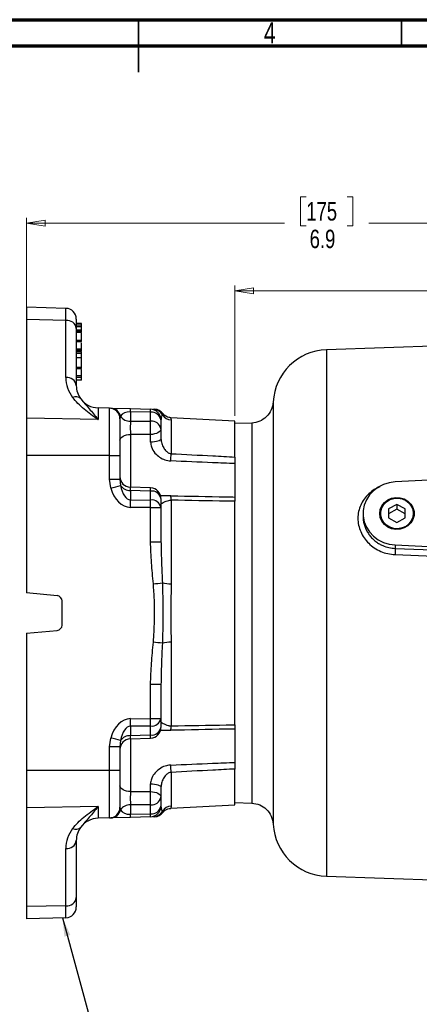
# Model space of a CAD drawing. Header units: inches. Extents: x 0.6 to 16.3, y 0.2 to 11.5.
# Tile 13 of 19: x 7.6 to 10.6, y 4.1 to 11.5. Entities that reach past the tile are written whole.
import ezdxf

# ---------------------------------------------------------------- set-up
doc = ezdxf.new("R2010")
doc.units = ezdxf.units.IN
doc.header["$MEASUREMENT"] = 0
doc.styles.add('SLDTEXTSTYLE0', font='TXT', dxfattribs={"width": 0.75})
doc.dimstyles.new('SLDDIMSTYLE1', dxfattribs={"dimtxt": 0.137795, "dimasz": 0.14, "dimexe": 0, "dimexo": 0.0625, "dimgap": 0.034449, "dimtad": 0, "dimdec": 1, "dimlfac": 1.5, "dimrnd": 1e-09, "dimzin": 12, "dimdsep": 46, "dimtxsty": 'SLDTEXTSTYLE0', "dimblk1": 'CLOSED', "dimblk2": 'CLOSED', "dimsah": 1, "dimcen": 0.09, "dimadec": 0, "dimazin": 3, "dimtfac": 1, "dimtdec": 1, "dimtofl": 0, "dimtmove": 0, "dimatfit": 3, "dimldrblk": 'CLOSED', "dimfxl": 0, "dimfrac": 2, "dimtolj": 1, "dimtzin": 12, "dimarcsym": 0})
doc.dimstyles.new('SLDDIMSTYLE3', dxfattribs={"dimtxt": 0.18, "dimasz": 0.14, "dimexe": 0, "dimexo": 0.0625, "dimgap": 0, "dimtad": 0, "dimtih": 1, "dimtoh": 1, "dimdec": 0, "dimrnd": 1e-09, "dimzin": 0, "dimdsep": 46, "dimtxsty": 'Standard', "dimsah": 1, "dimcen": 0.09, "dimadec": 0, "dimazin": 0, "dimtfac": 0.14, "dimtdec": 0, "dimtofl": 0, "dimtmove": 0, "dimatfit": 3, "dimfxl": 0, "dimfrac": 2, "dimtolj": 1, "dimtzin": 0, "dimarcsym": 0})

# ---------------------------------------------------------------- blocks, each defined once
blk = doc.blocks.new('_Closed')
at = {"color": 0, "linetype": 'ByBlock', "lineweight": -2}
for p, q in [((-1, 0.166667), (0, 0)), ((-1, 0.166667), (-1, -0.166667)), ((0, 0), (-1, -0.166667)), ((0, 0), (-1, 0))]:
    blk.add_line(p, q, dxfattribs=at)
blk = doc.blocks.new('_D_7')
at = {"color": 7, "linetype": 'Continuous', "lineweight": 0}
for p, q in [((9.7204, 10.1711), (9.6784, 10.1711)), ((9.6784, 10.1711), (9.6784, 9.9524)), ((10.0258, 10.1711), (10.0678, 10.1711)), ((10.0678, 10.1711), (10.0678, 9.9524)), ((7.6268, 9.2903), (7.6268, 10.012)), ((7.6268, 9.9727), (9.5575, 9.9727)), ((9.6784, 9.9524), (9.7204, 9.9524)), ((10.0678, 9.9524), (10.0258, 9.9524)), ((12.2322, 9.9727), (10.1886, 9.9727)), ((12.2322, 9.845), (12.2322, 10.012))]:
    blk.add_line(p, q, dxfattribs=at)
at = {"color": 7, "linetype": 'Continuous', "lineweight": 18, "xscale": 0.14, "yscale": 0.14, "rotation": 180.0000000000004}
blk.add_blockref('_Closed', (7.6268, 9.9727), dxfattribs=at)
at = {"color": 7, "linetype": 'Continuous', "lineweight": 18, "xscale": 0.14, "yscale": 0.14}
blk.add_blockref('_Closed', (12.2322, 9.9727), dxfattribs=at)
at = {"color": 7, "linetype": 'Continuous', "lineweight": 18, "char_height": 0.1378, "attachment_point": 1, "style": 'SLDTEXTSTYLE0'}
for s, insert in [('175', (9.7204, 10.13)), ('6.9', (9.7458, 9.9238))]:
    blk.add_mtext(s, dxfattribs=dict(at, insert=insert))
blk = doc.blocks.new('_D_8')
at = {"color": 7, "linetype": 'Continuous', "lineweight": 0}
for p, q in [((10.9155, 9.665), (10.8735, 9.665)), ((10.8735, 9.665), (10.8735, 9.4462)), ((11.221, 9.665), (11.263, 9.665)), ((11.263, 9.665), (11.263, 9.4462)), ((9.1868, 8.5301), (9.1868, 9.5059)), ((9.1868, 9.4665), (10.7527, 9.4665)), ((10.8735, 9.4462), (10.9155, 9.4462)), ((11.263, 9.4462), (11.221, 9.4462)), ((12.2322, 9.4665), (11.3838, 9.4665))]:
    blk.add_line(p, q, dxfattribs=at)
at = {"color": 7, "linetype": 'Continuous', "lineweight": 18, "xscale": 0.14, "yscale": 0.14, "rotation": 180.0000000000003}
blk.add_blockref('_Closed', (9.1868, 9.4665), dxfattribs=at)
at = {"color": 7, "linetype": 'Continuous', "lineweight": 18, "xscale": 0.14, "yscale": 0.14}
blk.add_blockref('_Closed', (12.2322, 9.4665), dxfattribs=at)
at = {"color": 7, "linetype": 'Continuous', "lineweight": 18, "char_height": 0.1378, "attachment_point": 1, "style": 'SLDTEXTSTYLE0'}
for s, insert in [('116', (10.9155, 9.6239)), ('4.6', (10.941, 9.4177))]:
    blk.add_mtext(s, dxfattribs=dict(at, insert=insert))

msp = doc.modelspace()

# ---------------------------------------------------------------- linework, layer by layer
at = {"color": 7, "linetype": 'Continuous', "lineweight": 70}
for p, q in [((0.5906, 11.4961), (16.3386, 11.4961)), ((0.7874, 11.2992), (16.1417, 11.2992))]:
    msp.add_line(p, q, dxfattribs=at)
at = {"color": 7, "linetype": 'Continuous', "lineweight": 35}
for p, q in [((8.4646, 11.4961), (8.4646, 11.1024)), ((8.4646, 11.2992), (8.4646, 11.4961)), ((10.4331, 11.2992), (10.4331, 11.4961))]:
    msp.add_line(p, q, dxfattribs=at)
at = {"color": 7, "linetype": 'Continuous', "lineweight": 25}
for p, q in [((7.9223, 9.335), (7.6268, 9.3428)), ((7.6268, 9.3428), (7.6268, 9.251)), ((7.9223, 9.2451), (7.9223, 9.335)), ((7.9223, 9.2451), (7.6268, 9.251)), ((7.6268, 9.251), (7.6268, 8.5128)), ((7.9223, 8.8174), (7.9223, 9.2451)), ((8.0002, 9.255), (8.0002, 9.1849)), ((8.0402, 9.2226), (8.0002, 9.2226)), ((8.0402, 9.2088), (8.0002, 9.2088)), ((8.0402, 9.1962), (8.0002, 9.1962)), ((8.0002, 9.1849), (8.0002, 8.7572)), ((8.0402, 9.1706), (8.0002, 9.1706)), ((8.0402, 9.1698), (8.0002, 9.1698)), ((8.0402, 9.1585), (8.0002, 9.1585)), ((8.0402, 9.1543), (8.0002, 9.1543)), ((8.0402, 9.1962), (8.0402, 9.2088)), ((8.0402, 9.1585), (8.0402, 9.1698)), ((8.0402, 9.0954), (8.0002, 9.0954)), ((8.0002, 9.0857), (8.0402, 9.0857)), ((12.2322, 9.1075), (9.8711, 9.025)), ((8.0402, 9.0305), (8.0002, 9.0305)), ((8.0002, 9.0206), (8.0402, 9.0206)), ((8.0402, 9.0194), (8.0002, 9.0194)), ((8.0402, 9.01), (8.0002, 9.01)), ((8.0402, 8.9958), (8.0002, 8.9958)), ((8.0402, 8.9958), (8.0402, 9.01)), ((8.0402, 8.9647), (8.0402, 8.9958)), ((8.0402, 8.9647), (8.0002, 8.9647)), ((8.0402, 8.8934), (8.0002, 8.8934)), ((8.0002, 8.885), (8.0402, 8.885)), ((8.0402, 8.9017), (8.0402, 8.9149)), ((8.0402, 8.8292), (8.0002, 8.8292)), ((8.0002, 8.8208), (8.0402, 8.8208)), ((8.0402, 8.7983), (8.0002, 8.7983)), ((8.0402, 8.7983), (8.0402, 8.8173)), ((8.1625, 8.5906), (8.1625, 8.5022)), ((8.2489, 8.5883), (8.1625, 8.5906)), ((8.2489, 8.2327), (8.2489, 8.5883)), ((8.2586, 8.5881), (8.4047, 8.5842)), ((8.4047, 8.5842), (8.5556, 8.5803)), ((8.4047, 8.5608), (8.4047, 8.4902)), ((8.5556, 8.5569), (8.4047, 8.5608)), ((8.5556, 8.4896), (8.5556, 8.5569)), ((7.6268, 8.5128), (7.6268, 8.2327)), ((8.1625, 8.5022), (7.6268, 8.5128)), ((8.3317, 8.5274), (8.3268, 8.5083)), ((8.3268, 8.5083), (8.3268, 8.2327)), ((8.6335, 8.5003), (8.6335, 8.4331)), ((8.6474, 8.5468), (8.6474, 8.5467)), ((9.1868, 8.4907), (8.7078, 8.5158)), ((8.7093, 8.4992), (8.7093, 8.2469)), ((9.1868, 8.222), (9.1868, 8.4907)), ((8.6335, 8.4331), (8.6335, 8.3589)), ((9.313, 8.4767), (9.1868, 8.4723)), ((8.5556, 8.3908), (8.4047, 8.3908)), ((8.5556, 8.3323), (8.5556, 8.3908)), ((7.6268, 8.2327), (7.6268, 7.2041)), ((8.2489, 8.2327), (7.6268, 8.2327)), ((8.2489, 8.0571), (8.2489, 8.2327)), ((8.2489, 8.2327), (8.3268, 8.2327)), ((8.3268, 8.2327), (8.3268, 8.0571)), ((9.1868, 8.222), (9.1868, 7.8907)), ((12.2322, 8.1261), (10.3856, 8.0357)), ((8.2586, 7.9901), (8.2489, 8.0571)), ((8.2489, 8.0571), (8.3268, 8.0571)), ((8.3268, 8.0571), (8.3317, 8.0094)), ((8.5562, 7.9907), (8.4042, 7.9958)), ((8.4047, 7.9722), (8.4047, 7.9016)), ((8.5556, 7.9), (8.5556, 7.9672)), ((8.4047, 7.9016), (8.5556, 7.9)), ((8.6335, 7.9107), (8.6335, 7.8434)), ((8.7093, 7.899), (8.7093, 7.2732)), ((9.1868, 6.2176), (9.1868, 7.8907)), ((8.5556, 7.8434), (8.4047, 7.8451)), ((8.5556, 7.5879), (8.5556, 7.8434)), ((8.5556, 7.8434), (8.6335, 7.8434)), ((8.6335, 7.8434), (8.6335, 7.5879)), ((10.3988, 7.8669), (10.3363, 7.8332)), ((10.3363, 7.8332), (10.3363, 7.7659)), ((10.3988, 7.8311), (10.3363, 7.7974)), ((10.4613, 7.8332), (10.3988, 7.8669)), ((10.3988, 7.8669), (10.3988, 7.8311)), ((10.4613, 7.7974), (10.3988, 7.8311)), ((10.4613, 7.7659), (10.4613, 7.8332)), ((10.1455, 7.7996), (10.1455, 7.7777)), ((10.3363, 7.7659), (10.3988, 7.7322)), ((10.3988, 7.7322), (10.4613, 7.7659)), ((8.5556, 7.5879), (8.6335, 7.5879)), ((8.6335, 7.5879), (8.6338, 7.5746)), ((10.3856, 7.5634), (11.8518, 7.4916)), ((10.3856, 7.5634), (10.3856, 7.5374)), ((10.3856, 7.5374), (11.1783, 7.5063)), ((10.3849, 7.4913), (11.1776, 7.461)), ((7.857, 7.184), (7.6268, 7.2041)), ((7.8935, 6.9641), (7.8935, 7.1442)), ((7.6268, 6.9042), (7.857, 6.9243)), ((7.6268, 6.9042), (7.6268, 5.8756)), ((8.7093, 6.8351), (8.7093, 6.2093)), ((8.5556, 6.2649), (8.5556, 6.5204)), ((8.5556, 6.5204), (8.6335, 6.5204)), ((8.6339, 6.5364), (8.6335, 6.5204)), ((8.6335, 6.5204), (8.6335, 6.2649)), ((8.4047, 6.2632), (8.5556, 6.2649)), ((8.5556, 6.2083), (8.4047, 6.2067)), ((8.4047, 6.2067), (8.4047, 6.1361)), ((8.5556, 6.2649), (8.6335, 6.2649)), ((8.5556, 6.1411), (8.5556, 6.2083)), ((8.6335, 6.2649), (8.6335, 6.1976)), ((9.1868, 6.2176), (9.1868, 5.8863)), ((8.2489, 6.0512), (8.2586, 6.1182)), ((8.2489, 5.8756), (8.2489, 6.0512)), ((8.3268, 6.0512), (8.2489, 6.0512)), ((8.3317, 6.0989), (8.3268, 6.0512)), ((8.3268, 6.0512), (8.3268, 5.8756)), ((8.4042, 6.1125), (8.5562, 6.1176)), ((8.2489, 5.8756), (7.6268, 5.8756)), ((7.6268, 5.8756), (7.6268, 5.5955)), ((8.2489, 5.52), (8.2489, 5.8756)), ((8.3268, 5.8756), (8.2489, 5.8756)), ((8.3268, 5.8756), (8.3268, 5.6)), ((8.7093, 5.8614), (8.7093, 5.6091)), ((9.1868, 5.6176), (9.1868, 5.8863)), ((8.5556, 5.7175), (8.5556, 5.776)), ((8.4047, 5.7175), (8.5556, 5.7175)), ((8.6335, 5.7494), (8.6335, 5.6752)), ((8.1625, 5.6061), (7.6268, 5.5955)), ((8.1625, 5.6061), (8.1625, 5.5177)), ((8.4047, 5.6181), (8.4047, 5.5475)), ((8.5556, 5.5514), (8.5556, 5.6187)), ((8.6335, 5.6752), (8.6335, 5.608)), ((8.7078, 5.5925), (9.1868, 5.6176)), ((9.1868, 5.636), (9.313, 5.6316)), ((7.6268, 5.5955), (7.6268, 4.8573)), ((8.3268, 5.6), (8.3317, 5.5809)), ((8.4047, 5.5475), (8.5556, 5.5514)), ((8.2489, 5.52), (8.1625, 5.5177)), ((8.4047, 5.5241), (8.2586, 5.5202)), ((8.5556, 5.528), (8.4047, 5.5241)), ((8.0002, 5.3511), (8.0002, 4.9234)), ((7.9223, 4.8632), (7.9223, 5.2909)), ((9.8711, 5.0833), (10.8809, 5.048)), ((8.0002, 4.9234), (8.0002, 4.8533)), ((7.9223, 4.8632), (7.6268, 4.8573)), ((7.6268, 4.8573), (7.6268, 4.7655)), ((7.9223, 4.7733), (7.9223, 4.8632)), ((7.9223, 4.7733), (7.6268, 4.7655))]:
    msp.add_line(p, q, dxfattribs=at)
at = {"color": 8, "linetype": 'Continuous', "lineweight": 25}
for p, q in [((9.8711, 9.025), (9.8711, 7.0542)), ((8.4047, 8.3908), (8.4047, 7.9934)), ((9.8711, 7.0542), (9.8711, 5.0833)), ((8.4047, 6.1151), (8.4047, 5.7175))]:
    msp.add_line(p, q, dxfattribs=at)
at = {"color": 7, "linetype": 'Continuous', "lineweight": 25, "flags": 128}
for points in [[(8.4047, 8.4902), (8.4784, 8.4899), (8.5556, 8.4896)], [(8.6335, 8.4331), (8.632, 8.425), (8.6276, 8.4172), (8.6205, 8.41), (8.6108, 8.4036), (8.599, 8.3983), (8.5856, 8.3944), (8.5709, 8.3918), (8.5556, 8.3908)], [(8.3268, 8.348), (8.3283, 8.3562), (8.3327, 8.3641), (8.3399, 8.3715), (8.3495, 8.3779), (8.3613, 8.3832), (8.3748, 8.3873), (8.3894, 8.3898), (8.4047, 8.3908)], [(8.6335, 8.3589), (8.632, 8.3538), (8.6276, 8.3489), (8.6205, 8.3443), (8.6108, 8.3403), (8.599, 8.337), (8.5856, 8.3345), (8.5709, 8.3329), (8.5556, 8.3323)], [(10.3856, 8.0357), (10.3408, 8.0298), (10.2979, 8.0165), (10.2583, 7.9963), (10.2231, 7.9699), (10.1934, 7.938), (10.1704, 7.9017), (10.1546, 7.8622), (10.1465, 7.8207), (10.1465, 7.7785), (10.1546, 7.7369), (10.1704, 7.6974), (10.1934, 7.6611), (10.2231, 7.6293), (10.2583, 7.6028), (10.2979, 7.5826), (10.3408, 7.5693), (10.3856, 7.5634)], [(8.5556, 7.9672), (8.4784, 7.9698), (8.4047, 7.9722)], [(10.2701, 7.7996), (10.2741, 7.8294), (10.286, 7.8575), (10.305, 7.8818), (10.3299, 7.901), (10.3591, 7.9139), (10.3908, 7.9195), (10.423, 7.9176), (10.4537, 7.9083), (10.4809, 7.8922), (10.503, 7.8702), (10.5186, 7.8438), (10.5266, 7.8146), (10.5266, 7.7845), (10.5186, 7.7553), (10.503, 7.7289), (10.4809, 7.7069), (10.4537, 7.6908), (10.423, 7.6815), (10.3908, 7.6796), (10.3591, 7.6852), (10.3299, 7.6981), (10.305, 7.7173), (10.286, 7.7416), (10.2741, 7.7697), (10.2701, 7.7996)], [(10.5212, 7.7996), (10.5174, 7.7711), (10.5061, 7.7445), (10.4881, 7.7213), (10.4644, 7.7031), (10.4367, 7.6909), (10.4065, 7.6855), (10.3759, 7.6873), (10.3467, 7.6962), (10.3208, 7.7115), (10.2998, 7.7324), (10.285, 7.7575), (10.2774, 7.7852), (10.2774, 7.8139), (10.285, 7.8416), (10.2998, 7.8667), (10.3208, 7.8876), (10.3467, 7.903), (10.3759, 7.9118), (10.4065, 7.9136), (10.4367, 7.9082), (10.4644, 7.896), (10.4881, 7.8778), (10.5061, 7.8546), (10.5174, 7.828), (10.5212, 7.7996)], [(8.4047, 6.1361), (8.4784, 6.1385), (8.5556, 6.1411)], [(8.4047, 5.7175), (8.3894, 5.7185), (8.3748, 5.721), (8.3613, 5.7251), (8.3495, 5.7304), (8.3399, 5.7368), (8.3327, 5.7442), (8.3283, 5.7521), (8.3268, 5.7603)], [(8.5556, 5.776), (8.5709, 5.7754), (8.5856, 5.7738), (8.599, 5.7713), (8.6108, 5.768), (8.6205, 5.764), (8.6276, 5.7594), (8.632, 5.7545), (8.6335, 5.7494)], [(8.5556, 5.7175), (8.5709, 5.7165), (8.5856, 5.7139), (8.599, 5.71), (8.6108, 5.7047), (8.6205, 5.6983), (8.6276, 5.6911), (8.632, 5.6833), (8.6335, 5.6752)], [(8.5556, 5.6187), (8.4784, 5.6184), (8.4047, 5.6181)]]:
    msp.add_lwpolyline(points, dxfattribs=at)
at = {"color": 7, "linetype": 'Continuous', "lineweight": 25}
for centre, radius, start, end in [((7.9202, 9.255), 0.08, 0, 88.5), ((7.9294, 9.1738), 0.0717, 8.89884, 95.68129), ((9.8855, 8.612), 0.4133, 92, 176.92022), ((7.9294, 8.7461), 0.0717, 8.89884, 95.68129), ((8.1689, 8.8174), 0.2467, 180, 217.12867), ((8.1668, 8.7572), 0.1667, 180, 217.12867), ((7.9945, 8.6182), 0.055, 44.22995, 113.85154), ((8.1668, 8.7572), 0.1667, 217.12867, 268.5), ((8.2468, 8.5083), 0.08, 0, 88.5), ((8.2557, 8.5102), 0.0779, 12.76509, 87.8761), ((8.0859, 8.5725), 0.3191, 357.89668, 2.10332), ((8.2367, 8.5686), 0.3191, 357.89668, 2.10332), ((8.5535, 8.5003), 0.08, 0, 88.5), ((8.5641, 8.4867), 0.0707, 11.12694, 96.92386), ((8.5745, 8.5001), 0.0796, 29.22373, 88.46064), ((8.5837, 8.4995), 0.08, 36.56352, 88.45402), ((8.4008, 8.5728), 0.0827, 213.28694, 272.75068), ((8.5641, 8.4195), 0.0707, 11.12694, 96.92386), ((6.4957, 8.4402), 2.0605, 358.62603, 1.37397), ((8.7133, 8.5793), 0.0801, 210.17262, 267.15149), ((6.3183, 8.3113), 2.3919, 357.14925, 358.45698), ((8.4068, 8.0756), 0.08, 180.00892, 268.26152), ((7.0729, 12.6183), 4.7777, 284.36943, 285.27606), ((8.4008, 8.0548), 0.0827, 213.28694, 272.75068), ((8.5641, 7.897), 0.0707, 11.12694, 96.92386), ((8.5535, 7.9107), 0.08, 0, 88.09742), ((6.1148, 7.8734), 2.2901, 359.29258, 0.70742), ((8.5641, 7.8298), 0.0707, 11.12694, 96.92386), ((6.2657, 7.8717), 2.2901, 359.29258, 0.70742), ((8.5173, 7.9034), 0.1921, 358.6688, 8.57005), ((6.8465, 27.252), 20.0535, 274.94956, 275.14279), ((8.7045, 7.5781), 0.3049, 258.55567, 270.89729), ((7.8535, 7.1442), 0.04, 0, 85), ((7.8535, 6.9641), 0.04, 275, 0), ((6.8465, -13.1437), 20.0535, 84.85721, 85.05044), ((8.7045, 6.5302), 0.3049, 89.10271, 101.44433), ((6.1148, 6.2349), 2.2901, 359.29258, 0.70742), ((6.2657, 6.2366), 2.2901, 359.29258, 0.70742), ((8.5641, 6.2785), 0.0707, 263.07614, 348.87306), ((8.5641, 6.2113), 0.0707, 263.07614, 348.87306), ((8.5535, 6.1976), 0.08, 271.90258, 0), ((8.5173, 6.2049), 0.1921, 351.42995, 1.3312), ((7.0729, 1.49), 4.7777, 74.72394, 75.63057), ((8.4008, 6.0535), 0.0827, 87.24932, 146.71306), ((8.4068, 6.0327), 0.08, 91.86269, 179.99115), ((6.3183, 5.797), 2.3919, 1.54302, 2.85075), ((6.4957, 5.6681), 2.0605, 358.62603, 1.37397), ((8.4008, 5.5355), 0.0827, 87.24932, 146.71306), ((8.5641, 5.6888), 0.0707, 263.07614, 348.87306), ((8.5641, 5.6216), 0.0707, 263.07614, 348.87306), ((8.5535, 5.608), 0.08, 271.5, 0), ((8.7133, 5.529), 0.0801, 92.84851, 149.82738), ((8.2468, 5.6), 0.08, 271.5, 0), ((8.2557, 5.5981), 0.0779, 272.1239, 347.23491), ((8.0859, 5.5358), 0.3191, 357.89668, 2.10332), ((8.2367, 5.5397), 0.3191, 357.89668, 2.10332), ((8.5745, 5.6082), 0.0796, 271.53936, 330.77627), ((8.5837, 5.6088), 0.08, 271.54598, 323.41851), ((8.1668, 5.3511), 0.1667, 91.5, 142.87133), ((9.8855, 5.4963), 0.4133, 183.08673, 268), ((8.1689, 5.2909), 0.2467, 142.87133, 180), ((7.9945, 5.4901), 0.055, 246.14846, 315.77005), ((8.1668, 5.3511), 0.1667, 142.87133, 180), ((7.9294, 5.3622), 0.0717, 264.31871, 351.10116), ((7.9294, 4.9345), 0.0717, 264.31871, 351.10116), ((7.9202, 4.8533), 0.08, 271.5, 360)]:
    msp.add_arc(centre, radius, start, end, dxfattribs=at)
at = {"color": 8, "linetype": 'Continuous', "lineweight": 25}
for centre, radius, start, end in [((7.7789, 7.9975), 0.7773, 357.76324, 359.48908), ((7.6258, 6.1071), 0.9304, 0.65276, 2.09464)]:
    msp.add_arc(centre, radius, start, end, dxfattribs=at)
at = {"color": 7, "linetype": 'Continuous', "lineweight": 25}
for centre, major_axis, ratio, start_param, end_param in [((8.4068, 8.5041), (0.0798, -0.0083), 0.70327, 1.670111, 2.865788), ((8.4089, 8.0714), (0.0059, 0.2263), 0.706623, 1.956726, 3.152403), ((8.4068, 8.0714), (0.0025, 0.1698), 0.471035, 1.95146, 3.147137), ((8.4089, 6.0369), (-0.0059, 0.2263), 0.706623, 6.272375, 7.468052), ((8.4068, 6.0369), (-0.0025, 0.1698), 0.471035, 6.277641, 7.473318), ((8.4068, 5.6042), (0.0798, 0.0083), 0.70327, 3.417397, 4.613074)]:
    msp.add_ellipse(centre, major_axis=major_axis, ratio=ratio, start_param=start_param, end_param=end_param, dxfattribs=at)
for points, knots in [([(8.0402, 9.2088), (8.0402, 9.2121), (8.0402, 9.2188), (8.0402, 9.2234), (8.0402, 9.2224), (8.0402, 9.2223)], [0, 0, 0, 0, 0.479221, 0.956203, 1, 1, 1, 1]), ([(8.0402, 9.1706), (8.0402, 9.1732), (8.0402, 9.1785), (8.0402, 9.1877), (8.0402, 9.194), (8.0402, 9.1961), (8.0402, 9.1962)], [0, 0, 0, 0, 0.355595, 0.709806, 0.988897, 1, 1, 1, 1]), ([(8.0402, 9.0954), (8.0402, 9.1001), (8.0402, 9.1093), (8.0402, 9.1271), (8.0402, 9.1423), (8.0402, 9.1503), (8.0402, 9.1543)], [0, 0, 0, 0, 0.279075, 0.558541, 0.779063, 1, 1, 1, 1]), ([(8.0402, 9.0862), (8.0402, 9.0863), (8.0402, 9.0866), (8.0402, 9.0923), (8.0402, 9.0954)], [0, 0, 0, 0, 0.446408, 1, 1, 1, 1]), ([(8.0402, 9.0305), (8.0402, 9.0355), (8.0402, 9.0454), (8.0402, 9.0636), (8.0402, 9.0735), (8.0402, 9.0773)], [0, 0, 0, 0, 0.380738, 0.761796, 1, 1, 1, 1]), ([(8.0402, 9.021), (8.0402, 9.0212), (8.0402, 9.0217), (8.0402, 9.0274), (8.0402, 9.0305)], [0, 0, 0, 0, 0.459417, 1, 1, 1, 1]), ([(8.0402, 9.0138), (8.0402, 9.0169), (8.0402, 9.0203), (8.0402, 9.0192), (8.0402, 9.0191)], [0, 0, 0, 0, 0.917966, 1, 1, 1, 1]), ([(8.0402, 8.8934), (8.0402, 8.8964), (8.0402, 8.9024), (8.0402, 8.9187), (8.0402, 8.9393), (8.0402, 8.9543), (8.0402, 8.9615), (8.0402, 8.9623)], [0, 0, 0, 0, 0.160192, 0.320388, 0.639074, 0.960553, 1, 1, 1, 1]), ([(8.0402, 8.8852), (8.0402, 8.8855), (8.0402, 8.886), (8.0402, 8.8908), (8.0402, 8.8934)], [0, 0, 0, 0, 0.474198, 1, 1, 1, 1]), ([(8.0402, 8.8292), (8.0402, 8.8322), (8.0402, 8.8382), (8.0402, 8.8544), (8.0402, 8.8686), (8.0402, 8.8766), (8.0402, 8.8777)], [0, 0, 0, 0, 0.232879, 0.465762, 0.929051, 1, 1, 1, 1]), ([(8.0402, 8.821), (8.0402, 8.8213), (8.0402, 8.8218), (8.0402, 8.8266), (8.0402, 8.8292)], [0, 0, 0, 0, 0.474198, 1, 1, 1, 1]), ([(8.1625, 8.5022), (8.1624, 8.5023), (8.1268, 8.5278), (8.0738, 8.5666), (8.0106, 8.6225), (7.9851, 8.6532), (7.9723, 8.6685)], [0, 0, 0, 0, 0.001727, 0.496965, 0.748631, 1, 1, 1, 1]), ([(8.034, 8.6566), (8.0543, 8.633), (8.0935, 8.5875), (8.1403, 8.5322), (8.1624, 8.5024), (8.1625, 8.5022)], [0, 0, 0, 0, 0.5171, 0.998003, 1, 1, 1, 1]), ([(9.4728, 8.6342), (9.4694, 8.6137), (9.4628, 8.5728), (9.4255, 8.5217), (9.3737, 8.4854), (9.3327, 8.4796), (9.3122, 8.4766)], [0, 0, 0, 0, 0.249993, 0.499985, 0.749992, 1, 1, 1, 1]), ([(8.5767, 8.5797), (8.5797, 8.5796), (8.5853, 8.5795), (8.5849, 8.5795), (8.5848, 8.5795)], [0, 0, 0, 0, 0.548318, 1, 1, 1, 1]), ([(8.4047, 8.4902), (8.4046, 8.4832), (8.4043, 8.4692), (8.4041, 8.4426), (8.4043, 8.4151), (8.4046, 8.3989), (8.4047, 8.3908)], [0, 0, 0, 0, 0.250625, 0.500347, 0.750131, 1, 1, 1, 1]), ([(8.708, 8.516), (8.7024, 8.5165), (8.6913, 8.5176), (8.6762, 8.5235), (8.6638, 8.5311), (8.6545, 8.5392), (8.6499, 8.5449), (8.648, 8.5473)], [0, 0, 0, 0, 0.2407172, 0.4757099, 0.6841028, 0.8654021, 1, 1, 1, 1]), ([(8.5556, 8.3323), (8.5569, 8.3205), (8.5602, 8.2918), (8.5856, 8.2518), (8.6215, 8.22), (8.6624, 8.1982), (8.692, 8.1943), (8.7072, 8.1923)], [0, 0, 0, 0, 0.1637, 0.397426, 0.606238, 0.797781, 1, 1, 1, 1]), ([(8.6335, 8.3589), (8.6342, 8.3503), (8.6359, 8.3288), (8.6483, 8.2986), (8.6653, 8.2722), (8.6819, 8.2569), (8.6967, 8.2489), (8.7047, 8.2476), (8.7093, 8.2469)], [0, 0, 0, 0, 0.175374, 0.434603, 0.656579, 0.8371, 0.904996, 1, 1, 1, 1]), ([(9.1868, 8.1723), (9.1311, 8.1747), (8.9713, 8.1815), (8.8114, 8.188), (8.7072, 8.1923)], [0, 0, 0, 0, 0.34853, 1, 1, 1, 1]), ([(8.7093, 8.2469), (8.8135, 8.2415), (8.9727, 8.2334), (9.1318, 8.225), (9.1868, 8.222)], [0, 0, 0, 0, 0.654323, 1, 1, 1, 1]), ([(9.1868, 8.222), (9.1868, 8.2161), (9.1868, 8.2042), (9.1868, 8.1853), (9.1868, 8.1744), (9.1868, 8.1723)], [0, 0, 0, 0, 0.445314, 0.89061, 1, 1, 1, 1]), ([(8.6335, 7.875), (8.6345, 7.8744), (8.6367, 7.8732), (8.6505, 7.8805), (8.6685, 7.89), (8.6888, 7.8972), (8.7028, 7.899), (8.7084, 7.899), (8.7093, 7.899)], [0, 0, 0, 0, 0.215213, 0.447094, 0.70635, 0.887812, 0.98044, 1, 1, 1, 1]), ([(8.7072, 7.9321), (8.8449, 7.9293), (9.0048, 7.926), (9.1647, 7.923), (9.1868, 7.9226)], [0, 0, 0, 0, 0.861216, 1, 1, 1, 1]), ([(9.1868, 7.8907), (9.1654, 7.891), (9.0062, 7.8935), (8.847, 7.8965), (8.7093, 7.899)], [0, 0, 0, 0, 0.135011, 1, 1, 1, 1]), ([(9.1868, 7.9226), (9.1868, 7.92), (9.1868, 7.9149), (9.1868, 7.9013), (9.1868, 7.8924), (9.1868, 7.8907)], [0, 0, 0, 0, 0.445769, 0.891558, 1, 1, 1, 1]), ([(8.5767, 7.2733), (8.5715, 7.3256), (8.5611, 7.4302), (8.5574, 7.5353), (8.5556, 7.5879)], [0, 0, 0, 0, 0.499789, 1, 1, 1, 1]), ([(10.3856, 7.5374), (10.3857, 7.5352), (10.3859, 7.5309), (10.3858, 7.5193), (10.3855, 7.5055), (10.3851, 7.4961), (10.3849, 7.4913)], [0, 0, 0, 0, 0.250008, 0.499996, 0.750007, 1, 1, 1, 1]), ([(8.5767, 6.835), (8.5801, 6.8877), (8.5871, 6.9932), (8.586, 7.1396), (8.5795, 7.2329), (8.5767, 7.2733)], [0, 0, 0, 0, 0.36088, 0.723147, 1, 1, 1, 1]), ([(8.644, 7.2792), (8.6454, 7.226), (8.648, 7.1244), (8.648, 6.9741), (8.6454, 6.8775), (8.644, 6.8291)], [0, 0, 0, 0, 0.35528, 0.677181, 1, 1, 1, 1]), ([(8.7093, 7.2732), (8.7091, 7.2497), (8.7085, 7.1658), (8.7066, 7.0187), (8.7084, 6.8966), (8.7093, 6.8351)], [0, 0, 0, 0, 0.1621188, 0.5776272, 1, 1, 1, 1]), ([(8.5556, 6.5204), (8.5574, 6.5729), (8.5611, 6.678), (8.5715, 6.7826), (8.5767, 6.835)], [0, 0, 0, 0, 0.4992837, 1, 1, 1, 1]), ([(8.6335, 6.2333), (8.6342, 6.2339), (8.6359, 6.2354), (8.6483, 6.229), (8.6653, 6.22), (8.6819, 6.2134), (8.6967, 6.2099), (8.7047, 6.2095), (8.7093, 6.2093)], [0, 0, 0, 0, 0.175374, 0.434603, 0.656579, 0.8371, 0.904996, 1, 1, 1, 1]), ([(8.7093, 6.2093), (8.847, 6.2118), (9.0062, 6.2148), (9.1654, 6.2173), (9.1868, 6.2176)], [0, 0, 0, 0, 0.864989, 1, 1, 1, 1]), ([(9.1868, 6.2176), (9.1868, 6.2108), (9.1868, 6.1972), (9.1868, 6.1886), (9.1868, 6.1861), (9.1868, 6.1857)], [0, 0, 0, 0, 0.4453143, 0.8906101, 1, 1, 1, 1]), ([(9.1868, 6.1857), (9.1647, 6.1853), (9.0048, 6.1823), (8.8449, 6.1791), (8.7072, 6.1762)], [0, 0, 0, 0, 0.138784, 1, 1, 1, 1]), ([(8.7072, 5.916), (8.6965, 5.9149), (8.6706, 5.9121), (8.629, 5.8939), (8.59, 5.862), (8.5642, 5.8226), (8.5561, 5.7931), (8.5557, 5.7788), (8.5556, 5.776)], [0, 0, 0, 0, 0.142481, 0.343917, 0.590971, 0.799798, 0.96099, 1, 1, 1, 1]), ([(8.7072, 5.916), (8.8114, 5.9203), (8.9713, 5.9268), (9.1311, 5.9336), (9.1868, 5.936)], [0, 0, 0, 0, 0.65147, 1, 1, 1, 1]), ([(9.1868, 5.936), (9.1868, 5.9274), (9.1868, 5.9101), (9.1868, 5.8943), (9.1868, 5.8876), (9.1868, 5.8863)], [0, 0, 0, 0, 0.445769, 0.891558, 1, 1, 1, 1]), ([(8.7093, 5.8614), (8.7084, 5.8614), (8.7028, 5.8609), (8.6888, 5.8565), (8.6685, 5.8404), (8.6505, 5.814), (8.6367, 5.7821), (8.6345, 5.76), (8.6335, 5.7494)], [0, 0, 0, 0, 0.01956, 0.112188, 0.29365, 0.552906, 0.784787, 1, 1, 1, 1]), ([(9.1868, 5.8863), (9.1318, 5.8833), (8.9727, 5.8749), (8.8135, 5.8668), (8.7093, 5.8614)], [0, 0, 0, 0, 0.345677, 1, 1, 1, 1]), ([(8.4047, 5.7175), (8.4046, 5.7094), (8.4043, 5.6932), (8.4041, 5.6657), (8.4043, 5.639), (8.4046, 5.6251), (8.4047, 5.6181)], [0, 0, 0, 0, 0.250625, 0.500347, 0.750131, 1, 1, 1, 1]), ([(7.9723, 5.4398), (7.9848, 5.4548), (8.0098, 5.4849), (8.0727, 5.5409), (8.1261, 5.5799), (8.1624, 5.606), (8.1625, 5.6061)], [0, 0, 0, 0, 0.246193, 0.49266, 0.998273, 1, 1, 1, 1]), ([(8.1625, 5.6061), (8.1624, 5.6059), (8.1403, 5.5761), (8.0935, 5.5208), (8.0543, 5.4753), (8.034, 5.4517)], [0, 0, 0, 0, 0.001997, 0.4829, 1, 1, 1, 1]), ([(8.6335, 5.608), (8.6345, 5.5995), (8.6365, 5.5829), (8.6416, 5.5738), (8.644, 5.5693)], [0, 0, 0, 0, 0.5142, 1, 1, 1, 1]), ([(9.3122, 5.6316), (9.3327, 5.6287), (9.3737, 5.6228), (9.4255, 5.5865), (9.4628, 5.5354), (9.4694, 5.4945), (9.4728, 5.474)], [0, 0, 0, 0, 0.250001, 0.500005, 0.75, 1, 1, 1, 1]), ([(8.5848, 5.5288), (8.585, 5.5288), (8.5861, 5.5288), (8.5807, 5.5287), (8.5767, 5.5286)], [0, 0, 0, 0, 0.268357, 1, 1, 1, 1]), ([(8.648, 5.5611), (8.6482, 5.5613), (8.6503, 5.5644), (8.6589, 5.5735), (8.6742, 5.5844), (8.6926, 5.5914), (8.7038, 5.5917), (8.7079, 5.5918)], [0, 0, 0, 0, 0.011846, 0.177361, 0.519729, 0.82469, 1, 1, 1, 1])]:
    msp.add_open_spline(points, degree=3, knots=knots, dxfattribs=at)
at = {"color": 8, "linetype": 'Continuous', "lineweight": 25}
for points, knots in [([(9.4728, 8.6342), (9.4728, 8.6341), (9.4728, 8.634), (9.4728, 8.6323), (9.4728, 8.6282), (9.4728, 8.6218), (9.4728, 8.6143), (9.4728, 8.6065), (9.4728, 8.5976), (9.4728, 8.5858), (9.4728, 8.5697), (9.4728, 8.5509), (9.4728, 8.5321), (9.4728, 8.511), (9.4728, 8.4843), (9.4728, 8.4468), (9.4728, 8.3999), (9.4728, 8.3527), (9.4728, 8.3116), (9.4728, 8.2818), (9.4728, 8.2518), (9.4728, 8.2161), (9.4728, 8.1657), (9.4728, 8.1039), (9.4728, 8.0352), (9.4728, 7.9687), (9.4728, 7.9119), (9.4728, 7.8637), (9.4728, 7.8254), (9.4728, 7.788), (9.4728, 7.7497), (9.4728, 7.7074), (9.4728, 7.6479), (9.4728, 7.5784), (9.4728, 7.5068), (9.4728, 7.4479), (9.4728, 7.3902), (9.4728, 7.3002), (9.4728, 7.2198), (9.4728, 7.1557), (9.4728, 7.1357), (9.4728, 7.1157), (9.4728, 7.0957), (9.4728, 7.0756), (9.4728, 7.0562), (9.4728, 7.0301), (9.4728, 6.9909), (9.4728, 6.9374), (9.4728, 6.8817), (9.4728, 6.8306), (9.4728, 6.7849), (9.4728, 6.7396), (9.4728, 6.6681), (9.4728, 6.5708), (9.4728, 6.4782), (9.4728, 6.4149), (9.4728, 6.3796), (9.4728, 6.3447), (9.4728, 6.3102), (9.4728, 6.2762), (9.4728, 6.2427), (9.4728, 6.2097), (9.4728, 6.1818), (9.4728, 6.1557), (9.4728, 6.1257), (9.4728, 6.0847), (9.4728, 6.0393), (9.4728, 5.9978), (9.4728, 5.9649), (9.4728, 5.8966), (9.4728, 5.7976), (9.4728, 5.6824), (9.4728, 5.614), (9.4728, 5.577), (9.4728, 5.562), (9.4728, 5.5476), (9.4728, 5.5336), (9.4728, 5.5202), (9.4728, 5.5096), (9.4728, 5.5022), (9.4728, 5.4966), (9.4728, 5.4912), (9.4728, 5.4852), (9.4728, 5.4799), (9.4728, 5.4761), (9.4728, 5.4746), (9.4728, 5.4737), (9.4728, 5.474), (9.4728, 5.474)], [0, 0, 0, 0, 0.0063189, 0.016123, 0.0289825, 0.0413248, 0.051654, 0.0601765, 0.0681487, 0.0787006, 0.0911195, 0.104863, 0.1160933, 0.1245434, 0.1392451, 0.1561407, 0.1752306, 0.1963559, 0.2079243, 0.2171464, 0.225448, 0.2362424, 0.2496546, 0.2695007, 0.2875224, 0.3037199, 0.3196571, 0.3288251, 0.3379933, 0.3463817, 0.35454, 0.3639705, 0.374673, 0.3937467, 0.4088821, 0.4200787, 0.4307112, 0.4447178, 0.4755227, 0.4795582, 0.4835937, 0.4876292, 0.4916647, 0.4957002, 0.4997357, 0.5034078, 0.5114598, 0.5234884, 0.5357809, 0.5452513, 0.5545835, 0.5637985, 0.5730819, 0.5987937, 0.6247818, 0.6326001, 0.6404185, 0.6482369, 0.6560553, 0.6638736, 0.6716919, 0.6795102, 0.6873283, 0.6918077, 0.6985116, 0.7094923, 0.7227152, 0.7337528, 0.7427934, 0.7498368, 0.7914831, 0.8331293, 0.8747759, 0.884578, 0.8936715, 0.901316, 0.912062, 0.9228854, 0.9331473, 0.9407326, 0.945641, 0.9522097, 0.9611671, 0.9721915, 0.9828898, 0.9920891, 0.999855, 1, 1, 1, 1]), ([(8.644, 8.539), (8.6414, 8.5343), (8.6366, 8.5257), (8.6348, 8.5101), (8.6339, 8.5031)], [0, 0, 0, 0, 0.546786, 1, 1, 1, 1]), ([(8.6474, 8.5467), (8.6475, 8.5469), (8.6477, 8.5473), (8.6455, 8.5423), (8.644, 8.539)], [0, 0, 0, 0, 0.340301, 1, 1, 1, 1]), ([(8.7077, 8.5141), (8.7076, 8.5147), (8.707, 8.5183), (8.7083, 8.508), (8.7093, 8.4992)], [0, 0, 0, 0, 0.155098, 1, 1, 1, 1]), ([(9.3122, 8.4766), (9.3122, 8.4743), (9.3122, 8.4696), (9.3122, 8.4318), (9.3122, 8.3722), (9.3122, 8.2896), (9.3122, 8.1859), (9.3122, 8.0629), (9.3122, 7.9226), (9.3122, 7.7674), (9.3122, 7.6001), (9.3122, 7.4234), (9.3122, 7.2404), (9.3122, 7.0542), (9.3122, 6.8679), (9.3122, 6.6849), (9.3122, 6.5082), (9.3122, 6.3409), (9.3122, 6.1857), (9.3122, 6.0454), (9.3122, 5.9224), (9.3122, 5.8187), (9.3122, 5.7363), (9.3122, 5.6757), (9.3122, 5.6417), (9.3122, 5.6276), (9.3122, 5.6317), (9.3122, 5.6317)], [0, 0, 0, 0, 0.041561, 0.083231, 0.124902, 0.166572, 0.208243, 0.249913, 0.291584, 0.333254, 0.374925, 0.416595, 0.458266, 0.499936, 0.541607, 0.583277, 0.624948, 0.666618, 0.708289, 0.749959, 0.79163, 0.8333, 0.874971, 0.916641, 0.958312, 0.999982, 1, 1, 1, 1]), ([(8.4047, 7.9722), (8.4046, 7.9778), (8.4043, 7.9891), (8.4041, 7.996), (8.4042, 7.9949), (8.4042, 7.9947)], [0, 0, 0, 0, 0.430541, 0.860938, 1, 1, 1, 1]), ([(10.271, 7.9998), (10.2568, 7.9931), (10.2264, 7.9785), (10.1864, 7.9468), (10.1518, 7.9077), (10.1263, 7.8629), (10.1104, 7.8144), (10.1051, 7.7636), (10.1104, 7.7123), (10.1262, 7.6626), (10.1517, 7.6162), (10.1862, 7.5749), (10.2284, 7.5404), (10.2767, 7.5141), (10.3295, 7.4964), (10.3664, 7.493), (10.3849, 7.4913)], [0, 0, 0, 0, 0.0627837, 0.1351003, 0.2071652, 0.2790256, 0.3506753, 0.4221934, 0.4937393, 0.5653208, 0.6372229, 0.7092959, 0.7815853, 0.8542806, 0.9270134, 1, 1, 1, 1]), ([(8.7072, 7.9321), (8.6966, 7.9322), (8.671, 7.9326), (8.6435, 7.9315), (8.6305, 7.9319), (8.6292, 7.932)], [0, 0, 0, 0, 0.388031, 0.936622, 1, 1, 1, 1]), ([(10.1455, 7.7777), (10.1459, 7.7682), (10.1466, 7.7486), (10.1527, 7.7189), (10.1626, 7.6899), (10.1765, 7.6618), (10.1937, 7.6359), (10.2153, 7.6111), (10.2398, 7.5894), (10.2662, 7.5717), (10.2986, 7.5553), (10.3381, 7.5417), (10.37, 7.5388), (10.3856, 7.5374)], [0, 0, 0, 0, 0.079674, 0.163, 0.249757, 0.329964, 0.416641, 0.500025, 0.592409, 0.675799, 0.750197, 0.878001, 1, 1, 1, 1]), ([(8.6338, 7.5746), (8.6348, 7.5263), (8.6367, 7.4283), (8.6416, 7.3294), (8.644, 7.2792)], [0, 0, 0, 0, 0.4923468, 1, 1, 1, 1]), ([(8.644, 6.8291), (8.6414, 6.776), (8.6365, 6.678), (8.6347, 6.5809), (8.6339, 6.5364)], [0, 0, 0, 0, 0.542199, 1, 1, 1, 1]), ([(8.4042, 6.1136), (8.4042, 6.1134), (8.4041, 6.1122), (8.4043, 6.1192), (8.4046, 6.1304), (8.4047, 6.1361)], [0, 0, 0, 0, 0.137818, 0.568132, 1, 1, 1, 1]), ([(8.6306, 6.1764), (8.6409, 6.1763), (8.6646, 6.176), (8.6919, 6.1761), (8.7072, 6.1762)], [0, 0, 0, 0, 0.437466, 1, 1, 1, 1]), ([(8.7093, 5.6091), (8.7091, 5.6057), (8.7085, 5.5955), (8.708, 5.5947), (8.7077, 5.5942)], [0, 0, 0, 0, 0.3241778, 1, 1, 1, 1]), ([(8.644, 5.5693), (8.6456, 5.5657), (8.6478, 5.5606), (8.6475, 5.5613), (8.6474, 5.5615)], [0, 0, 0, 0, 0.717554, 1, 1, 1, 1])]:
    msp.add_open_spline(points, degree=3, knots=knots, dxfattribs=at)

# ---------------------------------------------------------------- texts
at = {"color": 7, "linetype": 'Continuous', "lineweight": 0, "insert": (9.4472, 11.476), "char_height": 0.1562, "attachment_point": 2, "style": 'SLDTEXTSTYLE0'}
msp.add_mtext('4', dxfattribs=at)

# ---------------------------------------------------------------- dimensions: what is measured, and where the dimension line sits
at = {"color": 7, "linetype": 'Continuous', "lineweight": 18}
for base, p1, p2, picture, middle in [((7.6268, 9.9727), (12.2322, 9.8057), (7.6268, 9.251), '_D_7', (9.8731, 9.9727)), ((12.2322, 9.4665), (9.1868, 8.4907), (12.2322, 9.8057), '_D_8', (11.0683, 9.4665))]:
    dim = msp.add_linear_dim(base=base, p1=p1, p2=p2, dimstyle='SLDDIMSTYLE1', dxfattribs=at)
    dim.commit()
    dim.dimension.update_dxf_attribs({"geometry": picture, "text_midpoint": middle, "dimtype": 160})

# ---------------------------------------------------------------- leaders
at = {"color": 7, "linetype": 'Continuous', "lineweight": 0}
msp.add_leader([(7.8967, 4.7726), (8.1751, 3.7481)], dimstyle='SLDDIMSTYLE3', dxfattribs=at)

doc.saveas('drawing.dxf')
